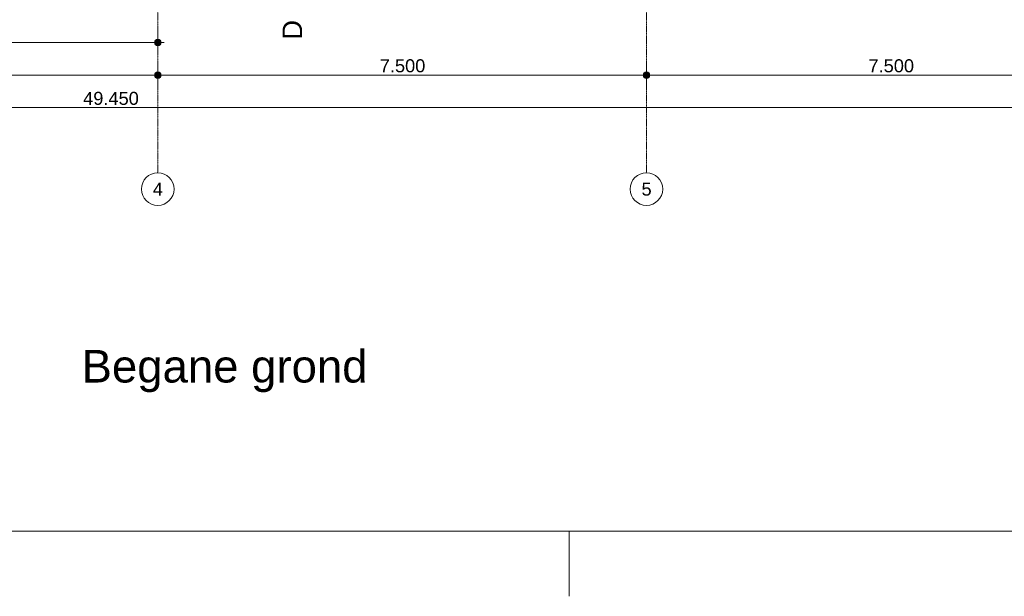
# Model space of a CAD drawing. Extents: x 0 to 92550, y 0 to 59400.
# Tile 42 of 87: x 33620 to 48730, y 0 to 8850. Entities that reach past the tile are written whole.
import ezdxf
from ezdxf.xclip import XClip

# ---------------------------------------------------------------- set-up
doc = ezdxf.new("R2010")
doc.units = 0
doc.header["$MEASUREMENT"] = 0
doc.header["$XCLIPFRAME"] = 0
doc.linetypes.add('Streep-punt fijn', pattern=[1251.000023, 626.000023, -312.5, 0, -312.5])
for name, color, linetype in [('ZZ A Stramien', 7, 'Continuous'), ('ZZ Maatvoering 1_ 50_100', 7, 'Continuous'), ('ZZ Markers doorsnede', 7, 'Continuous')]:
    doc.layers.add(name, color=color, linetype=linetype)
doc.styles.add('GENERATED_STYLE_1', font='arial.ttf')

# ---------------------------------------------------------------- blocks, each defined once
blk = doc.blocks.new('Drawing_1_1', base_point=(5739, 6500))
at = {"layer": 'ZZ Maatvoering 1_ 50_100', "linetype": 'Continuous', "lineweight": 0, "true_color": 0x000000}
for points in [[(35689, 8500), (35693, 8481), (35704, 8465), (35720, 8454), (35739, 8450), (35758, 8454), (35774, 8465), (35785, 8481), (35789, 8500), (35785, 8519), (35774, 8535), (35758, 8546), (35739, 8550), (35720, 8546), (35704, 8535), (35693, 8519)], [(35689, 8000), (35693, 7981), (35704, 7965), (35720, 7954), (35739, 7950), (35758, 7954), (35774, 7965), (35785, 7981), (35789, 8000), (35785, 8019), (35774, 8035), (35758, 8046), (35739, 8050), (35720, 8046), (35704, 8035), (35693, 8019)], [(43189, 8000), (43193, 7981), (43204, 7965), (43220, 7954), (43239, 7950), (43258, 7954), (43274, 7965), (43285, 7981), (43289, 8000), (43285, 8019), (43274, 8035), (43258, 8046), (43239, 8050), (43220, 8046), (43204, 8035), (43193, 8019)]]:
    blk.add_hatch(color=18, dxfattribs=at).paths.add_polyline_path(points)
at = {"layer": 'ZZ A Stramien', "color": 7, "linetype": 'Streep-punt fijn', "lineweight": 9, "ltscale": 0.01}
for p, q in [((35739, 6500), (35739, 52900)), ((43239, 6500), (43239, 52900))]:
    blk.add_line(p, q, dxfattribs=at)
at = {"layer": 'ZZ A Stramien', "color": 7, "linetype": 'Continuous', "lineweight": 9, "ltscale": 0.01}
for centre in [(35739, 6250), (43239, 6250)]:
    blk.add_circle(centre, 250, dxfattribs=at)
at = {"layer": 'ZZ A Stramien', "color": 7, "linetype": 'Streep-punt fijn', "lineweight": 9, "ltscale": 0.01}
for p in [(35739, 6500), (35739, 6500), (35739, 6500), (43239, 6500), (43239, 6500), (43239, 6500)]:
    blk.add_point(p, dxfattribs=at)
at = {"layer": 'ZZ Maatvoering 1_ 50_100', "color": 7, "linetype": 'Continuous', "lineweight": 5, "ltscale": 0.01}
for p, q in [((35739, 8550), (35739, 8687)), ((28442, 8500), (35689, 8500)), ((35789, 8500), (35839, 8500)), ((35739, 8312), (35739, 8450)), ((35739, 8050), (35739, 8188)), ((43239, 8050), (43239, 8188)), ((28289, 8000), (35689, 8000)), ((35739, 7813), (35739, 7950)), ((35789, 8000), (43189, 8000)), ((43239, 7813), (43239, 7950)), ((43289, 8000), (50689, 8000)), ((10339, 7500), (59689, 7500))]:
    blk.add_line(p, q, dxfattribs=at)
for centre in [(35739, 8500), (35739, 8000), (43239, 8000)]:
    blk.add_circle(centre, 50, dxfattribs=at)
at = {"layer": 'ZZ A Stramien', "color": 7, "linetype": 'Continuous', "lineweight": 5, "char_height": 200, "attachment_point": 1, "style": 'GENERATED_STYLE_1'}
for s, insert in [('\\A1;{\\pql;\\pt0;\\fArial|b0|i0|c0|p0;\\W1.000000;4}', (35663, 6350)), ('\\A1;{\\pql;\\pt0;\\fArial|b0|i0|c0|p0;\\W1.000000;5}', (43163, 6350))]:
    blk.add_mtext(s, dxfattribs=dict(at, insert=insert))
at = {"layer": 'ZZ Maatvoering 1_ 50_100', "color": 7, "linetype": 'Continuous', "lineweight": 5, "char_height": 200, "attachment_point": 7, "style": 'GENERATED_STYLE_1'}
for s, insert, width in [('\\A1;{\\pql;\\fArial|b0|i0|c0|p0;\\W1.000000;7.500}', (39146, 8040), 686.38), ('\\A1;{\\pql;\\fArial|b0|i0|c0|p0;\\W1.000000;7.500}', (46646, 8040), 686.38), ('\\A1;{\\pql;\\fArial|b0|i0|c0|p0;\\W1.000000;49.450}', (34594, 7540), 838.93)]:
    blk.add_mtext(s, dxfattribs=dict(at, insert=insert, width=width))
at = {"layer": 'ZZ Markers doorsnede', "color": 7, "linetype": 'Continuous', "lineweight": 5, "insert": (37954, 8543), "char_height": 300, "attachment_point": 7, "rotation": 90, "style": 'GENERATED_STYLE_1'}
blk.add_mtext('\\A1;{\\pql;\\pt0;\\fArial|b0|i0|c0|p0;\\W1.000000;D}', dxfattribs=at)

msp = doc.modelspace()

# ---------------------------------------------------------------- linework, layer by layer
at = {"color": 7, "linetype": 'Continuous', "lineweight": 5, "ltscale": 0.01}
msp.add_line((42050, 1000), (42050, 0), dxfattribs=at)

# ---------------------------------------------------------------- block references
at = {"color": 7, "linetype": 'Continuous', "lineweight": 25, "ltscale": 0.01}
ref = msp.add_blockref('Drawing_1_1', (5739, 6500), dxfattribs=at)
XClip(ref).set_block_clipping_path([(1000, 1000), (66950, 58400)])

# ---------------------------------------------------------------- texts
at = {"color": 7, "linetype": 'Continuous', "lineweight": 5, "insert": (36764, 3456), "char_height": 500, "attachment_point": 5, "style": 'GENERATED_STYLE_1'}
msp.add_mtext('\\A1;{\\pqc;\\fArial|b0|i0|c0|p0;\\W1.000000;Begane grond}', dxfattribs=at)

# ---------------------------------------------------------------- next in the draw order: linework, layer by layer
at = {"color": 7, "linetype": 'Continuous', "lineweight": 15, "ltscale": 0.01, "flags": 128}
msp.add_lwpolyline([(1000, 58400), (83100, 58400), (83100, 1000), (1000, 1000)], close=True, dxfattribs=at)

doc.saveas('drawing.dxf')
